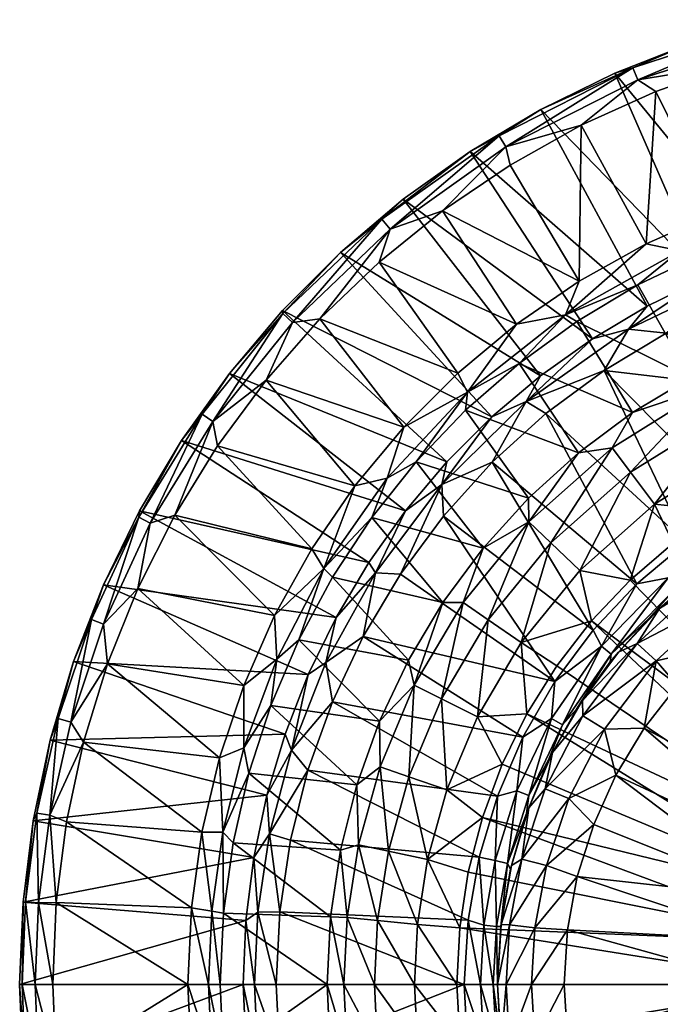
# Model space of a CAD drawing. Header units: inches. Extents: x -149 to 149, y -149 to 149.
# Tile 4 of 7: x -149 to -53, y -3 to 145. Entities that reach past the tile are written whole.
import ezdxf

# ---------------------------------------------------------------- set-up
doc = ezdxf.new("R2010")
doc.units = ezdxf.units.IN
doc.header["$MEASUREMENT"] = 0
doc.layers.add('Layer 1', color=7, linetype='Continuous')

# ---------------------------------------------------------------- blocks, each defined once
blk = doc.blocks.new('Lavabo Bucket 30')
at = {"color": 253, "true_color": 0xa4adb2}
mesh = blk.add_polyface(dxfattribs=at)
corners = [(-37.31, 95.36, 0.26), (-36.53, 98.59), (-38.14, 95.83), (-37.77, 92.6, 0.26), (-38.75, 92.6), (-37.01, 92.6, 1.02), (-50.17, 109.94, 233.93), (-44.75, 115.58, 235), (-31, 116.8, 233.93), (-55.21, 110.96, 235), (-67.32, 100.36, 233.93), (-46.82, 109.45, 231.17), (-56.45, 104.81, 231.17), (-65.24, 105.38, 235), (-65.61, 99.34, 231.17), (-36.83, 113.21, 231.17), (-52.21, 97.6), (-42.4, 102.24), (-40.11, 106.66, 1.21), (-57.85, 98.18, 1.21), (-46.47, 105.85, 4.26), (-73.2, 87.34, 1.21), (-61.52, 92.02), (-37.58, 109.33, 4.26), (-55.06, 101.65, 4.26), (-63.26, 96.76, 4.26), (-32.14, 105.92), (-36.65, 144.55, 229.26), (-35.2, 144.56, 231.99), (-48.45, 141.03, 229.26), (-57.23, 137.34, 231.99), (-71.01, 131.13, 229.26), (-59.93, 136.55, 229.26), (-56.48, 135.54, 234.25), (-34.74, 142.67, 234.25), (-77.26, 127.16, 231.99), (-76.25, 125.49, 234.25), (-53.79, 133.79, 235), (-64.96, 128.74, 235), (-42.26, 137.87, 235), (-28.42, 112.07, 4.26), (-81.59, 124.83, 229.26), (-38.11, 89.24), (-34.04, 100.74), (-33.87, 119.22, 235), (-39.43, 95.21, 164.33), (-48.57, 90.89, 164.33), (-57.25, 85.69, 164.33), (-74.26, 93.06, 231.17), (-45.3, 89.75, 158.38), (-28.15, 96.51, 158.38)]
mesh.append_faces([[corners[k] for k in face] for face in [(0, 1, 2), (3, 2, 4), (3, 5, 0), (0, 2, 3), (6, 7, 8), (7, 6, 9), (9, 6, 10), (11, 12, 6), (10, 13, 9), (14, 10, 12), (10, 6, 12), (11, 6, 15), (6, 8, 15), (16, 17, 18), (16, 18, 19), (18, 20, 19), (19, 21, 22), (23, 20, 18), (22, 16, 19), (19, 24, 25), (21, 19, 25), (24, 19, 20), (18, 17, 26), (27, 28, 29), (30, 29, 28), (31, 32, 30), (33, 28, 34), (30, 35, 31), (30, 32, 29), (36, 30, 33), (33, 30, 28), (33, 37, 38), (36, 33, 38), (37, 33, 39), (33, 34, 39), (23, 29, 32), (29, 40, 27), (20, 32, 31), (40, 29, 23), (24, 20, 31), (32, 20, 23), (25, 24, 41), (42, 4, 16), (22, 42, 16), (17, 16, 2), (1, 17, 2), (1, 43, 17), (4, 2, 16), (9, 37, 7), (44, 7, 39), (9, 13, 38), (39, 7, 37), (37, 9, 38), (45, 11, 15), (11, 46, 12), (46, 11, 45), (47, 14, 46), (12, 46, 14), (48, 14, 47), (49, 45, 50)]], dxfattribs={"color": 253})
mesh = blk.add_polyface(dxfattribs=at)
corners = [(-74.66, 98.93, 235), (-65.24, 105.38, 235), (-67.32, 100.36, 233.93), (-82.02, 88.75, 233.93), (-91.57, 83.52, 235), (-83.47, 91.62, 235), (-89.69, 78.32, 231.17), (-94.07, 75.85, 233.93), (-82.32, 86.03, 231.17), (-74.26, 93.06, 231.17), (-65.61, 99.34, 231.17), (-70.24, 85.54), (-73.2, 87.34, 1.21), (-78.29, 78.24), (-71.05, 91.21, 4.26), (-78.34, 85.04, 4.26), (-85.86, 74.93, 1.21), (-63.26, 96.76, 4.26), (-94.84, 114.65, 231.99), (-81.59, 124.83, 229.26), (-77.26, 127.16, 231.99), (-71.01, 131.13, 229.26), (-91.63, 117.67, 229.26), (-93.59, 113.15, 234.25), (-76.25, 125.49, 234.25), (-109.7, 100.52, 231.99), (-101.04, 109.7, 229.26), (-117.71, 91.57, 229.26), (-109.75, 100.98, 229.26), (-108.26, 99.21, 234.25), (-121.8, 85.45, 231.99), (-124.88, 81.53, 229.26), (-120.21, 84.33, 234.25), (-104.13, 99.74, 235), (-85.77, 115.92, 235), (-57.23, 137.34, 231.99), (-112.21, 90.57, 235), (-119.49, 80.72, 235), (-95.27, 108.25, 235), (-75.62, 122.78, 235), (-64.96, 128.74, 235), (-55.06, 101.65, 4.26), (-85.1, 78.29, 4.26), (-91.28, 70.98, 4.26), (-98.9, 74.7, 235), (-65.38, 79.65, 164.33)]
mesh.append_faces([[corners[k] for k in face] for face in [(0, 1, 2), (3, 0, 2), (3, 4, 5), (0, 3, 5), (3, 6, 7), (3, 7, 4), (8, 6, 3), (3, 9, 8), (2, 10, 9), (3, 2, 9), (11, 12, 13), (12, 14, 15), (16, 12, 15), (14, 12, 17), (18, 19, 20), (21, 20, 19), (19, 18, 22), (23, 20, 24), (18, 25, 26), (26, 22, 18), (25, 27, 28), (23, 29, 18), (27, 25, 30), (26, 25, 28), (31, 27, 30), (32, 25, 29), (32, 30, 25), (33, 29, 23), (18, 29, 25), (24, 34, 23), (20, 23, 18), (24, 20, 35), (32, 36, 37), (29, 33, 36), (32, 29, 36), (23, 38, 33), (23, 34, 38), (24, 39, 34), (24, 40, 39), (41, 21, 19), (22, 17, 19), (22, 14, 17), (26, 15, 14), (22, 26, 14), (15, 28, 42), (15, 26, 28), (27, 43, 42), (43, 27, 31), (28, 27, 42), (0, 38, 34), (5, 33, 38), (1, 34, 39), (44, 36, 4), (33, 4, 36), (40, 1, 39), (34, 1, 0), (38, 0, 5), (33, 5, 4), (36, 44, 37), (45, 8, 9)]], dxfattribs={"color": 253})
mesh = blk.add_polyface(dxfattribs=at)
corners = [(-70.24, 85.54), (-61.52, 92.02), (-73.2, 87.34, 1.21), (-38.46, 68.02, 2.55), (-41.24, 65.64, 5), (-33.62, 69.85, 5), (-50.69, 59.46, 2.55), (-48.34, 60.61, 5), (-54.81, 54.82, 5), (-60.46, 49.5, 2.55), (-39.41, 69.68, 0.64), (-51.94, 60.92, 0.64), (-49.23, 66.2), (-56.61, 60.01), (-63.16, 53.07), (-61.94, 50.71, 0.64), (-41.25, 71.45), (-32.62, 75.77), (-78.29, 78.24), (-36.56, 86.53), (-38.11, 89.24), (-57.25, 85.69, 164.33), (-65.38, 79.65, 164.33), (-74.26, 93.06, 231.17), (-46.29, 62.1, 110), (-38.75, 67.07, 110), (-53.2, 56.31, 110), (-40.54, 80.31, 150.04), (-36.81, 75.06, 149), (-44.22, 70.95, 149), (-53.97, 71.97, 150.04), (-51.17, 66.12, 149), (-57.61, 60.59, 149), (-63.43, 54.46, 149), (-65.14, 62.04, 150.04), (-73.95, 51.22, 150.04), (-43.25, 85.67, 153.29), (-57.58, 76.77, 153.29), (-45.3, 89.75, 158.38), (-60.32, 80.43, 158.38), (-69.49, 66.19, 153.29), (-72.8, 69.33, 158.38), (-28.15, 96.51, 158.38), (-48.57, 90.89, 164.33), (-39.43, 95.21, 164.33), (-43.43, 57.91, 118.72), (-30.66, 65.58, 118.72), (-45.73, 60.98, 114.89), (-31.31, 59.79, 120), (-38.36, 55.54, 120), (-44.72, 50.55, 120), (-32.28, 69.05, 114.89), (-56.58, 51.08, 114.89), (-37.31, 89.83, 0.26), (-37.77, 92.6, 0.26), (-38.75, 92.6)]
mesh.append_faces([[corners[k] for k in face] for face in [(0, 1, 2), (3, 4, 5), (6, 7, 3), (4, 3, 7), (8, 6, 9), (3, 10, 6), (6, 8, 7), (11, 12, 13), (9, 6, 11), (12, 11, 10), (6, 10, 11), (14, 15, 13), (15, 11, 13), (10, 16, 12), (10, 17, 16), (0, 12, 1), (14, 13, 18), (12, 16, 1), (13, 12, 0), (13, 0, 18), (19, 20, 16), (16, 20, 1), (21, 22, 23), (4, 24, 25), (25, 5, 4), (24, 7, 26), (7, 24, 4), (7, 8, 26), (27, 28, 29), (29, 30, 27), (30, 31, 32), (32, 33, 34), (35, 34, 33), (36, 37, 38), (32, 34, 30), (21, 39, 22), (30, 29, 31), (30, 34, 37), (37, 34, 40), (30, 36, 27), (36, 30, 37), (40, 39, 37), (41, 39, 40), (39, 21, 38), (39, 38, 37), (42, 36, 38), (39, 41, 22), (21, 43, 38), (44, 38, 43), (45, 46, 47), (48, 45, 49), (50, 49, 45), (51, 25, 47), (52, 45, 47), (24, 47, 25), (26, 47, 24), (52, 47, 26), (53, 54, 55), (53, 55, 20)]], dxfattribs={"color": 253})
mesh = blk.add_polyface(dxfattribs=at)
corners = [(-98.9, 74.7, 235), (-91.57, 83.52, 235), (-94.07, 75.85, 233.93), (-103.53, 62.33, 233.93), (-89.69, 78.32, 231.17), (-96.36, 69.95, 231.17), (-105.36, 65.27, 235), (-110.93, 55.28, 235), (-110.59, 48.72, 233.93), (-102.24, 61.04, 231.17), (-107.29, 51.64, 231.17), (-78.29, 78.24), (-73.2, 87.34, 1.21), (-85.86, 74.93, 1.21), (-91.28, 70.98, 4.26), (-95.81, 61.69, 1.21), (-92.04, 61.48), (-85.59, 70.19), (-85.1, 78.29, 4.26), (-97.64, 52.14), (-96.82, 63.22, 4.26), (-101.71, 54.99, 4.26), (-103.23, 48.26, 1.21), (-78.34, 85.04, 4.26), (-121.8, 85.45, 231.99), (-131.28, 70.02, 231.99), (-124.88, 81.53, 229.26), (-136.6, 59.88, 229.26), (-131.18, 70.95, 229.26), (-120.21, 84.33, 234.25), (-129.56, 69.1, 234.25), (-138.37, 54.7, 231.99), (-141.07, 48.39, 229.26), (-136.56, 53.98, 234.25), (-125.89, 70.33, 235), (-131.41, 59.35, 235), (-119.49, 80.72, 235), (-68.9, 45.37), (-63.16, 53.07), (-72.86, 72.86, 164.33), (-79.65, 65.36, 164.33), (-82.32, 86.03, 231.17), (-65.38, 79.65, 164.33), (-85.68, 57.23, 164.33), (-90.87, 48.57, 164.33), (-73.95, 51.22, 150.04), (-69.49, 66.19, 153.29), (-65.14, 62.04, 150.04), (-78.89, 54.64, 153.29), (-72.8, 69.33, 158.38), (-82.64, 57.24, 158.38)]
mesh.append_faces([[corners[k] for k in face] for face in [(0, 1, 2), (3, 0, 2), (2, 4, 5), (0, 3, 6), (7, 3, 8), (3, 7, 6), (3, 9, 10), (9, 3, 5), (3, 2, 5), (11, 12, 13), (14, 15, 13), (13, 16, 17), (14, 13, 18), (15, 16, 13), (16, 15, 19), (15, 20, 21), (22, 15, 21), (20, 15, 14), (18, 13, 23), (13, 17, 11), (24, 25, 26), (25, 27, 28), (29, 30, 24), (27, 25, 31), (26, 25, 28), (32, 27, 31), (33, 25, 30), (33, 31, 25), (34, 30, 29), (24, 30, 25), (30, 34, 35), (33, 30, 35), (29, 36, 34), (14, 26, 20), (21, 20, 28), (28, 20, 26), (21, 28, 27), (17, 16, 37), (38, 11, 17), (38, 17, 37), (36, 6, 34), (34, 6, 7), (36, 0, 6), (35, 34, 7), (4, 39, 40), (41, 42, 39), (4, 40, 5), (41, 39, 4), (43, 9, 5), (5, 40, 43), (44, 9, 43), (45, 46, 47), (46, 45, 48), (48, 49, 46), (49, 48, 50), (40, 50, 43), (39, 49, 40), (49, 50, 40), (49, 39, 42)]], dxfattribs={"color": 253})
mesh = blk.add_polyface(dxfattribs=at)
corners = [(-60.61, 48.32, 5), (-60.46, 49.5, 2.55), (-65.64, 41.24, 5), (-67.76, 38.91, 2.55), (-54.81, 54.82, 5), (-69.84, 33.64, 5), (-72.83, 28.31, 2.55), (-69.43, 39.86, 0.64), (-74.62, 29, 0.64), (-61.94, 50.71, 0.64), (-51.94, 60.92, 0.64), (-73.7, 37.05), (-77.52, 28.23), (-68.9, 45.37), (-63.16, 53.07), (-92.04, 61.48), (-97.64, 52.14), (-102.27, 42.34), (-20.11, 22.33, 149), (-57.61, 60.59, 149), (-51.17, 66.12, 149), (-24.3, 17.69, 149), (-73.1, 40.56, 149), (-68.62, 47.76, 149), (-63.43, 54.46, 149), (-44.72, 50.55, 120), (-50.52, 44.77, 120), (-24.15, 28.68, 120), (-55.51, 38.39, 120), (-28.75, 24.08, 120), (-59.36, 49.78, 110), (-53.2, 56.31, 110), (-64.75, 42.53, 110), (-69.25, 34.73, 110), (-72.8, 26.48, 110), (-73.95, 51.22, 150.04), (-80.52, 40.11, 150.04), (-76.82, 32.98, 149), (-85.1, 29.18, 150.04), (-85.68, 57.23, 164.33), (-82.64, 57.24, 158.38), (-89.99, 44.83, 158.38), (-85.9, 42.79, 153.29), (-90.78, 31.12, 153.29), (-78.89, 54.64, 153.29), (-53.73, 48.51, 118.72), (-43.43, 57.91, 118.72), (-64.72, 40.27, 114.89), (-56.58, 51.08, 114.89), (-61.46, 38.24, 118.72), (-59.77, 31.36, 120), (-66.82, 27.84, 118.72), (-70.36, 29.32, 114.89)]
mesh.append_faces([[corners[k] for k in face] for face in [(0, 1, 2), (3, 2, 1), (0, 4, 1), (5, 3, 6), (3, 5, 2), (6, 3, 7), (7, 8, 6), (3, 1, 9), (3, 9, 7), (10, 9, 1), (8, 11, 12), (7, 13, 11), (8, 7, 11), (9, 14, 13), (7, 9, 13), (15, 16, 13), (17, 12, 11), (16, 11, 13), (18, 19, 20), (21, 22, 23), (24, 19, 18), (23, 24, 21), (25, 26, 27), (28, 29, 26), (30, 31, 4), (0, 32, 30), (30, 4, 0), (32, 2, 33), (2, 32, 0), (34, 33, 5), (2, 5, 33), (22, 35, 23), (24, 23, 35), (22, 36, 35), (22, 37, 36), (38, 36, 37), (39, 40, 41), (38, 42, 36), (42, 38, 43), (35, 36, 44), (44, 36, 42), (42, 40, 44), (41, 40, 42), (45, 25, 46), (32, 47, 48), (26, 45, 28), (26, 25, 45), (28, 45, 49), (50, 28, 49), (51, 50, 49), (45, 46, 48), (45, 47, 49), (48, 47, 45), (51, 49, 52), (47, 52, 49), (30, 48, 31), (48, 30, 32), (33, 47, 32), (34, 52, 33), (52, 47, 33)]], dxfattribs={"color": 253})
mesh = blk.add_polyface(dxfattribs=at)
corners = [(-110.59, 48.72, 233.93), (-115.53, 35.46, 233.93), (-115.56, 44.79, 235), (-110.93, 55.28, 235), (-111.48, 41.8, 231.17), (-107.29, 51.64, 231.17), (-114.77, 31.65, 231.17), (-103.53, 62.33, 233.93), (-97.64, 52.14), (-95.81, 61.69, 1.21), (-103.23, 48.26, 1.21), (-102.27, 42.34), (-108.41, 35.11, 1.21), (-111.7, 22.57, 1.21), (-105.93, 32.09), (-105.9, 46.42, 4.26), (-108.56, 21.59), (-112.08, 28.35, 4.26), (-110.15, 10.89), (-113.44, 10.83, 1.21), (-110.69, 0), (-114.04, 19.01, 4.26), (-109.36, 37.51, 4.26), (-101.71, 54.99, 4.26), (-80.27, 19.05), (-81.93, 9.63), (-77.52, 28.23), (-73.7, 37.05), (-82.5, 0), (-102.24, 61.04, 231.17), (-90.87, 48.57, 164.33), (-95.2, 39.43, 164.33), (-98.62, 29.9, 164.33), (-101.07, 20.12, 164.33), (-117.15, 21.23, 231.17), (-118.58, 10.68, 231.17), (-102.55, 10.11, 164.33), (-103.03, 0, 164.33), (-89.51, 8.97, 150.04), (-95.49, 9.57, 153.29), (-93.86, 19.98, 153.29), (-98.33, 20.93, 158.38), (-100.03, 10.03, 158.38), (-100.53, 0, 158.38), (-85.1, 29.18, 150.04), (-87.99, 18.73, 150.04), (-90.78, 31.12, 153.29), (-89.96, 0, 150.04), (-95.1, 32.61, 158.38), (-89.99, 44.83, 158.38), (-85.9, 42.79, 153.29), (-95.97, 0, 153.29), (-85.68, 57.23, 164.33)]
mesh.append_faces([[corners[k] for k in face] for face in [(0, 1, 2), (2, 3, 0), (4, 0, 5), (6, 1, 4), (1, 0, 4), (0, 7, 5), (8, 9, 10), (11, 10, 12), (10, 11, 8), (13, 14, 12), (12, 10, 15), (16, 14, 13), (13, 12, 17), (18, 13, 19), (13, 18, 16), (20, 18, 19), (13, 17, 21), (19, 13, 21), (12, 22, 17), (22, 12, 15), (12, 14, 11), (10, 23, 15), (24, 16, 25), (11, 14, 26), (27, 8, 11), (14, 24, 26), (18, 25, 16), (16, 24, 14), (25, 18, 28), (29, 30, 5), (4, 5, 31), (30, 31, 5), (32, 6, 4), (4, 31, 32), (6, 33, 34), (33, 6, 32), (35, 34, 36), (33, 36, 34), (35, 36, 37), (38, 39, 40), (41, 39, 42), (43, 36, 42), (42, 33, 41), (40, 39, 41), (44, 45, 46), (46, 45, 40), (39, 38, 47), (40, 48, 46), (40, 45, 38), (41, 48, 40), (46, 49, 50), (49, 46, 48), (39, 51, 42), (33, 42, 36), (32, 41, 33), (31, 48, 32), (48, 41, 32), (30, 49, 31), (49, 48, 31), (49, 30, 52)]], dxfattribs={"color": 253})
mesh = blk.add_polyface(dxfattribs=at)
corners = [(-118.58, 10.68, 231.17), (-119.08, 0, 231.17), (-120.35, 10.96, 233.93), (-119.2, 33.94, 235), (-115.53, 35.46, 233.93), (-118.67, 22.81, 233.93), (-121.83, 22.79, 235), (-114.77, 31.65, 231.17), (-120.85, 0, 233.93), (-123.41, 11.48, 235), (-123.94, 0, 235), (-117.15, 21.23, 231.17), (-115.56, 44.79, 235), (-113.44, 10.83, 1.21), (-115.22, 9.56, 4.26), (-113.95, 0, 1.21), (-114.04, 19.01, 4.26), (-146.84, 0, 234.25), (-148.79, 0, 231.99), (-148.27, 12.38, 231.99), (-138.37, 54.7, 231.99), (-143.36, 39.84, 231.99), (-141.07, 48.39, 229.26), (-146.56, 25.68, 231.99), (-144.57, 36.59, 229.26), (-147.1, 24.52, 229.26), (-144.64, 25.35, 234.25), (-141.48, 39.32, 234.25), (-148.62, 12.32, 229.26), (-149.15, 0, 229.26), (-144.2, 0, 235), (-146.33, 12.22, 234.25), (-143.67, 12.28, 235), (-142.13, 24.37, 235), (-136.56, 53.98, 234.25), (-139.56, 36.29, 235), (-135.97, 48.02, 235), (-131.41, 59.35, 235), (-136.6, 59.88, 229.26), (-105.9, 46.42, 4.26), (-101.71, 54.99, 4.26), (-109.36, 37.51, 4.26), (-112.08, 28.35, 4.26), (-110.93, 55.28, 235)]
mesh.append_faces([[corners[k] for k in face] for face in [(0, 1, 2), (3, 4, 5), (5, 2, 6), (7, 5, 4), (8, 9, 2), (0, 2, 5), (8, 10, 9), (11, 0, 5), (2, 9, 6), (11, 5, 7), (5, 6, 3), (4, 3, 12), (13, 14, 15), (13, 16, 14), (17, 18, 19), (20, 21, 22), (23, 24, 21), (22, 21, 24), (25, 23, 19), (26, 21, 27), (19, 18, 28), (23, 25, 24), (19, 28, 25), (18, 29, 28), (30, 31, 32), (33, 32, 26), (32, 31, 26), (31, 19, 23), (26, 31, 23), (26, 23, 21), (27, 20, 34), (27, 21, 20), (31, 17, 19), (17, 31, 30), (26, 35, 33), (27, 35, 26), (27, 36, 35), (34, 36, 27), (34, 37, 36), (38, 39, 40), (41, 39, 22), (42, 24, 25), (22, 39, 38), (41, 24, 42), (16, 42, 25), (22, 24, 41), (16, 28, 14), (28, 29, 14), (28, 16, 25), (37, 43, 12), (3, 35, 36), (33, 6, 9), (10, 30, 32), (36, 37, 12), (6, 35, 3), (3, 36, 12), (9, 32, 33), (6, 33, 35), (32, 9, 10)]], dxfattribs={"color": 253})
mesh = blk.add_polyface(dxfattribs=at)
corners = [(-8.92, 31.23, 87), (-14.51, 29.03, 87), (-10.46, 30.5, 86.02), (0, 32.24, 86.02), (-10.21, 29.78, 85.26), (0, 31.48, 85.26), (-24.01, 21.81, 87), (-19.35, 25.8, 86.02), (-19.6, 25.84, 87), (2.97, 32.36, 87), (-3.04, 32.35, 87), (-2.78, 30.35, 85), (-18.89, 25.18, 85.26), (-25.8, 19.35, 86.02), (-8.31, 29.33, 85), (-13.59, 27.32, 85), (-18.37, 24.38, 85), (-22.56, 20.61, 85), (0, 32.5, 115), (-5.69, 31.98, 115), (-11.16, 30.48, 115), (-16.25, 28.08, 115), (-20.9, 24.81, 115), (-24.89, 20.8, 115), (3.16, 29.83, 149), (-4.53, 24.7, 147.72), (-3.11, 29.82, 149), (-9.23, 28.53, 149), (-12.75, 21.63, 147.72), (-14.98, 26.01, 149), (-20.11, 22.33, 149), (4.53, 24.7, 147.72), (-3.84, 20.93, 143.89), (-24.3, 17.69, 149), (-63.43, 54.46, 149), (-24.15, 28.68, 120), (-50.52, 44.77, 120), (-28.75, 24.08, 120), (-4.94, 21.42, 85), (-9.59, 19.74, 85), (0, 22, 85), (-12.85, 35.22, 120), (-18.8, 32.44, 120), (-15.36, 31.51, 119.36), (-5.07, 32.75, 117.45), (-23.49, 26.02, 119.36), (-14.52, 29.79, 117.45), (-22.21, 24.6, 117.45), (5.07, 32.75, 117.45), (-5.36, 34.64, 119.36), (-29.27, 19.3, 119.36)]
mesh.append_faces([[corners[k] for k in face] for face in [(0, 1, 2), (2, 3, 0), (4, 5, 2), (6, 7, 8), (1, 8, 7), (1, 7, 2), (3, 9, 10), (3, 10, 0), (4, 11, 5), (2, 5, 3), (4, 7, 12), (4, 2, 7), (13, 12, 7), (4, 14, 11), (4, 15, 14), (12, 16, 15), (4, 12, 15), (17, 16, 12), (10, 18, 19), (19, 20, 0), (0, 10, 19), (21, 1, 20), (0, 20, 1), (8, 21, 22), (21, 8, 1), (22, 23, 6), (6, 8, 22), (9, 18, 10), (24, 25, 26), (27, 26, 25), (25, 28, 27), (29, 27, 28), (28, 30, 29), (31, 32, 25), (30, 33, 34), (35, 36, 37), (14, 38, 11), (39, 14, 15), (15, 16, 39), (38, 14, 39), (40, 11, 38), (41, 42, 43), (18, 44, 19), (43, 35, 45), (19, 44, 20), (46, 21, 20), (20, 44, 46), (47, 23, 22), (47, 21, 46), (47, 22, 21), (44, 48, 49), (44, 43, 46), (43, 44, 49), (46, 45, 47), (43, 45, 46), (45, 50, 47), (43, 42, 35), (37, 45, 35), (50, 45, 37)]], dxfattribs={"color": 253})
mesh = blk.add_polyface(dxfattribs=at)
corners = [(-72.83, 28.31, 2.55), (-76.01, 18.13, 2.55), (-73.18, 25.6, 5), (-77.03, 8.7, 5), (-75.58, 17.27, 5), (-69.84, 33.64, 5), (-77.66, 8.66, 2.55), (-79.56, 8.87, 0.64), (-77.87, 18.58, 0.64), (-80.27, 19.05), (-77.5, 0, 5), (-81.93, 9.63), (-74.62, 29, 0.64), (-78.14, 0, 2.55), (-80.05, 0, 0.64), (-77.52, 28.23), (-76.82, 32.98, 149), (-73.1, 40.56, 149), (-27.44, 12.26, 149), (-81.9, 16.84, 149), (-29.38, 6.27, 149), (-83.17, 8.47, 149), (-79.77, 25.03, 149), (-24.3, 17.69, 149), (-30, 0, 149), (-28.75, 24.08, 120), (-55.51, 38.39, 120), (-32.5, 18.69, 120), (-36.91, 6.57, 120), (-66.99, 8.2, 120), (-37.5, 0, 120), (-63.09, 23.98, 120), (-35.25, 12.8, 120), (-59.77, 31.36, 120), (-65.54, 16.16, 120), (-75.39, 17.83, 110), (-72.8, 26.48, 110), (-76.96, 9, 110), (-77.5, 0, 110), (-85.1, 29.18, 150.04), (-87.99, 18.73, 150.04), (-83.59, 0, 149), (-89.51, 8.97, 150.04), (-66.82, 27.84, 118.72), (-70.16, 17.82, 118.72), (-75.7, 8.94, 114.89), (-71.89, 8.49, 118.72), (-72.39, 0, 118.72), (-73.88, 18.76, 114.89), (-70.36, 29.32, 114.89), (-76.22, 0, 114.89)]
mesh.append_faces([[corners[k] for k in face] for face in [(0, 1, 2), (1, 3, 4), (2, 5, 0), (3, 1, 6), (2, 1, 4), (7, 8, 9), (10, 3, 6), (9, 11, 7), (8, 6, 1), (8, 7, 6), (1, 0, 12), (12, 8, 1), (6, 7, 13), (7, 11, 14), (8, 15, 9), (12, 15, 8), (16, 17, 18), (19, 20, 21), (18, 20, 22), (18, 17, 23), (18, 22, 16), (20, 19, 22), (20, 24, 21), (25, 26, 27), (28, 29, 30), (31, 32, 33), (28, 32, 34), (27, 33, 32), (29, 28, 34), (34, 32, 31), (33, 27, 26), (2, 35, 36), (36, 5, 2), (35, 4, 37), (4, 35, 2), (38, 37, 3), (4, 3, 37), (22, 39, 16), (40, 39, 22), (21, 40, 19), (41, 42, 21), (21, 42, 40), (40, 22, 19), (43, 31, 33), (43, 44, 31), (44, 45, 46), (46, 47, 29), (44, 34, 31), (34, 44, 46), (34, 46, 29), (44, 43, 48), (48, 43, 49), (50, 46, 45), (48, 45, 44), (35, 48, 36), (48, 49, 36), (48, 35, 37), (37, 45, 48), (37, 38, 45)]], dxfattribs={"color": 253})
mesh = blk.add_polyface(dxfattribs=at)
corners = [(-120.85, 0, 233.93), (-120.35, 10.96, 233.93), (-119.08, 0, 231.17), (-113.95, 0, 1.21), (-115.22, 9.56, 4.26), (-115.63, 0, 4.26), (-103.03, 0, 164.33), (-118.59, -11, 231.17), (-149.15, 0, 229.26), (-115.2, -9.82, 4.26), (-148.62, -12.32, 229.26), (-147.1, -24.52, 229.26), (-144.57, -36.59, 229.26), (-113.95, -19.52, 4.26), (-111.89, -29.1, 4.26), (-141.07, -48.39, 229.26), (-109.02, -38.48, 4.26), (-121.82, -22.74, 235), (-139.56, -36.33, 235), (-142.14, -24.38, 235), (-143.69, -12.24, 235), (-123.4, -11.44, 235), (-119.2, -33.9, 235), (-123.94, 0, 235), (-144.2, 0, 235), (-135.97, -48.03, 235), (-115.57, -44.73, 235), (-143.36, -39.84, 231.99), (-146.56, -25.68, 231.99), (-148.27, -12.38, 231.99), (-148.79, 0, 231.99), (-146.33, -12.22, 234.25), (-146.84, 0, 234.25), (-144.64, -25.35, 234.25), (-136.56, -53.98, 234.25), (-141.48, -39.32, 234.25), (-113.44, -10.83, 1.21), (-115.53, -35.46, 233.93), (-114.55, -32.58, 231.17), (-111.05, -43.02, 231.17), (-110.59, -48.72, 233.93), (-118.67, -22.81, 233.93), (-120.35, -10.96, 233.93), (-117.07, -21.9, 231.17)]
mesh.append_faces([[corners[k] for k in face] for face in [(0, 1, 2), (3, 4, 5), (6, 7, 2), (5, 4, 8), (9, 5, 10), (11, 12, 13), (14, 15, 16), (12, 15, 14), (13, 12, 14), (13, 9, 11), (8, 10, 5), (10, 11, 9), (17, 18, 19), (20, 21, 19), (18, 17, 22), (21, 17, 19), (23, 21, 20), (20, 24, 23), (25, 22, 26), (18, 22, 25), (27, 15, 12), (12, 11, 28), (28, 27, 12), (10, 8, 29), (29, 28, 11), (30, 31, 29), (30, 29, 8), (20, 32, 24), (33, 29, 31), (34, 27, 35), (35, 28, 33), (35, 27, 28), (19, 33, 31), (29, 33, 28), (10, 29, 11), (35, 18, 25), (33, 19, 18), (35, 33, 18), (31, 20, 19), (31, 32, 20), (32, 31, 30), (5, 36, 3), (36, 9, 13), (5, 9, 36), (37, 38, 39), (26, 22, 37), (37, 40, 26), (17, 41, 22), (37, 22, 41), (42, 0, 7), (21, 41, 17), (42, 41, 21), (21, 23, 42), (2, 7, 0), (41, 43, 38), (37, 41, 38), (42, 7, 43), (43, 41, 42), (0, 42, 23)]], dxfattribs={"color": 253})
mesh = blk.add_polyface(dxfattribs=at)
corners = [(-113.44, 10.83, 1.21), (-113.95, 0, 1.21), (-110.69, 0), (-100.03, -10.03, 158.38), (-95.49, -9.57, 153.29), (-93.86, -19.98, 153.29), (-90.78, -31.12, 153.29), (-85.1, -29.18, 150.04), (-87.99, -18.73, 150.04), (-89.51, -8.97, 150.04), (-103.03, 0, 164.33), (-100.53, 0, 158.38), (-89.96, 0, 150.04), (-95.97, 0, 153.29), (-85.9, -42.79, 153.29), (-95.1, -32.61, 158.38), (-89.99, -44.83, 158.38), (-98.33, -20.93, 158.38), (-95.66, -38.3, 164.33), (-91.59, -47.21, 164.33), (-98.88, -29.03, 164.33), (-101.19, -19.51, 164.33), (-102.58, -9.81, 164.33), (-106.6, -53.08, 231.17), (-111.05, -43.02, 231.17), (-114.55, -32.58, 231.17), (-117.07, -21.9, 231.17), (-118.59, -11, 231.17), (-77.89, -27.25), (-105.91, -32.11), (-102.26, -42.32), (-82, -9.25), (-108.55, -21.56), (-80.45, -18.38), (-110.14, -10.85), (-82.5, 0), (-110.15, 10.89), (-97.63, -52.14), (-74.34, -35.8), (-119.08, 0, 231.17), (-118.58, 10.68, 231.17), (-95.49, 9.57, 153.29), (-102.55, 10.11, 164.33), (-100.03, 10.03, 158.38), (-109.02, -38.48, 4.26), (-103.23, -48.26, 1.21), (-108.41, -35.11, 1.21), (-111.7, -22.57, 1.21), (-113.44, -10.83, 1.21), (-105.37, -47.6, 4.26), (-111.89, -29.1, 4.26), (-113.95, -19.52, 4.26), (-110.59, -48.72, 233.93), (-115.53, -35.46, 233.93)]
mesh.append_faces([[corners[k] for k in face] for face in [(0, 1, 2), (3, 4, 5), (6, 5, 7), (8, 4, 9), (3, 10, 11), (4, 3, 11), (7, 5, 8), (12, 9, 13), (4, 8, 5), (14, 15, 6), (16, 15, 14), (6, 17, 5), (17, 6, 15), (13, 4, 11), (3, 5, 17), (9, 4, 13), (18, 16, 19), (20, 15, 18), (15, 16, 18), (21, 17, 20), (17, 15, 20), (21, 22, 3), (3, 17, 21), (22, 10, 3), (19, 23, 18), (20, 18, 24), (23, 24, 18), (25, 21, 20), (20, 24, 25), (21, 26, 22), (26, 21, 25), (10, 22, 27), (26, 27, 22), (28, 29, 30), (31, 32, 33), (32, 29, 33), (32, 31, 34), (35, 36, 2), (31, 35, 34), (35, 2, 34), (37, 38, 30), (10, 39, 40), (41, 12, 13), (11, 10, 42), (13, 11, 43), (44, 45, 46), (29, 46, 30), (45, 30, 46), (47, 29, 32), (29, 47, 46), (48, 32, 34), (48, 47, 32), (48, 34, 1), (1, 34, 2), (49, 45, 44), (46, 50, 44), (47, 51, 50), (46, 47, 50), (47, 48, 51), (52, 53, 24)]], dxfattribs={"color": 253})
mesh = blk.add_polyface(dxfattribs=at)
corners = [(-77.5, 0, 5), (-77.66, 8.66, 2.55), (-78.14, 0, 2.55), (-80.05, 0, 0.64), (-81.93, 9.63), (-82.5, 0), (-79.56, 8.87, 0.64), (-70.16, -17.82, 118.72), (-65.56, -16.18, 120), (-67.03, -8.16, 120), (-71.89, -8.49, 118.72), (-63.14, -23.94, 120), (-72.39, 0, 118.72), (-76.22, 0, 114.89), (-75.7, -8.94, 114.89), (-77.5, 0, 110), (-76.96, -9, 110), (-75.39, -17.83, 110), (-73.88, -18.76, 114.89), (-67.5, 0, 120), (-72.8, -26.48, 110), (-81.76, -17.39, 149), (-89.51, -8.97, 150.04), (-83.12, -8.8, 149), (-87.99, -18.73, 150.04), (-89.96, 0, 150.04), (-83.59, 0, 149), (-79.49, -25.86, 149), (-75.54, -17.21, 5), (-73.13, -25.56, 5), (-76.99, -8.69, 5), (-29.32, -6.31, 149), (-27.42, -12.17, 149), (-30, 0, 149), (-83.17, 8.47, 149), (-35.22, -12.76, 120), (-36.9, -6.51, 120), (-59.79, -31.39, 120), (-32.45, -18.69, 120), (-37.5, 0, 120), (-66.99, 8.2, 120), (-77.03, 8.7, 5), (-89.51, 8.97, 150.04), (-75.7, 8.94, 114.89), (-71.89, 8.49, 118.72), (-79.56, -8.87, 0.64), (-82, -9.25), (-76.01, -18.13, 2.55), (-77.66, -8.66, 2.55), (-72.83, -28.31, 2.55), (-77.87, -18.58, 0.64), (-80.45, -18.38), (-77.89, -27.25)]
mesh.append_faces([[corners[k] for k in face] for face in [(0, 1, 2), (3, 4, 5), (6, 3, 2), (7, 8, 9), (10, 7, 9), (11, 8, 7), (12, 13, 14), (13, 15, 16), (16, 14, 13), (17, 18, 14), (10, 19, 12), (10, 18, 7), (10, 9, 19), (14, 18, 10), (10, 12, 14), (17, 14, 16), (20, 18, 17), (21, 22, 23), (22, 21, 24), (23, 25, 26), (24, 21, 27), (23, 22, 25), (17, 28, 29), (0, 30, 15), (16, 30, 28), (16, 28, 17), (30, 16, 15), (31, 32, 27), (31, 23, 33), (33, 26, 34), (26, 33, 23), (31, 27, 21), (23, 31, 21), (35, 36, 8), (37, 38, 35), (39, 9, 36), (39, 19, 9), (11, 35, 8), (8, 36, 9), (19, 39, 40), (15, 41, 0), (26, 25, 42), (43, 15, 13), (40, 12, 19), (12, 44, 13), (45, 5, 46), (29, 28, 47), (2, 3, 48), (0, 2, 30), (30, 2, 48), (28, 48, 47), (5, 45, 3), (49, 47, 50), (47, 48, 45), (45, 50, 47), (30, 48, 28), (50, 51, 52), (51, 50, 46), (50, 45, 46), (45, 48, 3)]], dxfattribs={"color": 253})

msp = doc.modelspace()

# ---------------------------------------------------------------- block references
at = {"layer": 'Layer 1'}
msp.add_blockref('Lavabo Bucket 30', (0, 0), dxfattribs=at)

doc.saveas('drawing.dxf')
